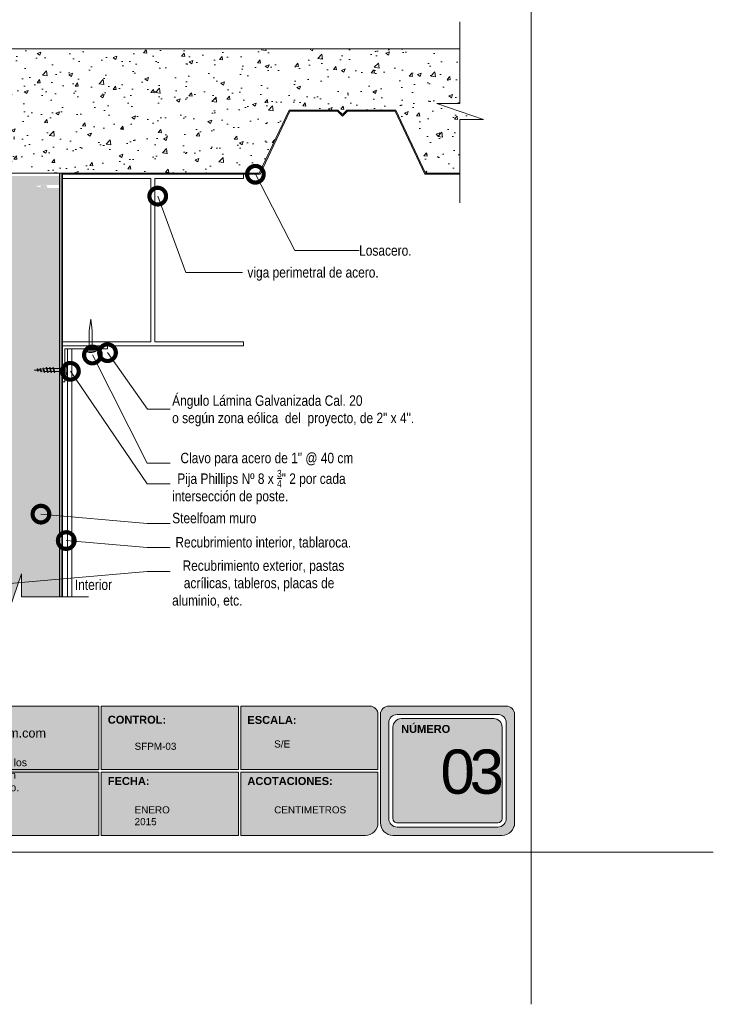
# Model space of a CAD drawing. Header units: millimetres. Extents: x 438.6 to 468.6, y 81.2 to 116.7.
# Tile 1 of 2: x 451.9 to 468.6, y 81.2 to 104.8. Entities that reach past the tile are written whole.
import ezdxf

# ---------------------------------------------------------------- set-up
doc = ezdxf.new("R2010")
doc.units = ezdxf.units.MM
doc.header["$LTSCALE"] = 0.025
doc.linetypes.add('DASHED2', pattern=[9.524999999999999, 6.35, -3.175])
doc.layers.get('0').update_dxf_attribs({"lineweight": 5})
for name, color, linetype, lineweight in [('ESTRUCTURA', 251, 'Continuous', 9), ('hatch', 252, 'Continuous', 0), ('LAMINA ACCESORIOS', 1, 'Continuous', 20), ('LAMINA PANEL', 151, 'Continuous', 25), ('PIJAS', 3, 'Continuous', 0), ('Recubrimientos', 254, 'Continuous', 15), ('STEELFOAM', 170, 'Continuous', 35), ('TEXTO', 7, 'DASHED2', 0), ('TEXTO CUADRO DATOS', 251, 'Continuous', 0)]:
    doc.layers.add(name, color=color, linetype=linetype, lineweight=lineweight)
doc.styles.add('Erika', font='techl___.ttf', dxfattribs={"height": 0.25})
doc.styles.get("Standard").update_dxf_attribs({"font": 'romand.shx'})
doc.dimstyles.new('Erika', dxfattribs={"dimtxt": 0.25, "dimasz": 0.8, "dimexe": 0.5, "dimexo": 0.5, "dimgap": 0, "dimtad": 0, "dimlfac": 0.1, "dimzin": 1, "dimdsep": 46, "dimtxsty": 'Erika', "dimblk": 'DOTSMALL', "dimcen": 2.5, "dimse1": 1, "dimse2": 1, "dimclrd": 252, "dimclre": 252, "dimclrt": 256, "dimadec": 0, "dimazin": 0, "dimtfac": 1, "dimtmove": 0, "dimatfit": 3, "dimldrblk": 'DOTSMALL', "dimfxl": 0, "dimlwd": 0, "dimlwe": 0, "dimarcsym": 0})

# ---------------------------------------------------------------- blocks, each defined once
blk = doc.blocks.new('Phillips 8 x 34')
at = {"layer": 'PIJAS'}
for p, q in [((-0.03111873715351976, -0.1322546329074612), (-0.03111873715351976, 0.1322546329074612)), ((-0.03111873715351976, 0.1322546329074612), (0, 0.1322546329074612)), ((0, -0.1322546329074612), (0, 0.1322546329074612)), ((0.1400343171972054, 0.0350085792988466), (0.2681992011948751, 0.0350085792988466)), ((0.2391474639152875, -0.05243507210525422), (0.2744091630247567, 0.05243504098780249)), ((0.248949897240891, -0.062237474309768), (0.2800685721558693, 0.06223744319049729)), ((0.2546092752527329, -0.05243507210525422), (0.2898709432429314, 0.05243504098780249)), ((0.2800686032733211, 0.06223744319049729), (0.2744091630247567, 0.05243500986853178)), ((0.2800685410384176, 0.06223744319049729), (0.2898709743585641, 0.05243500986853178)), ((0.2841510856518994, 0.0350085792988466), (0.3495186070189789, 0.0350085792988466)), ((0.3204122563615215, -0.05243510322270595), (0.3556739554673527, 0.05243504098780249)), ((0.330214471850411, -0.06223744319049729), (0.361333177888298, 0.062237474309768)), ((0.3358738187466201, -0.05243500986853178), (0.3711354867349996, 0.05243513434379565)), ((0.3613333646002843, 0.06223744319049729), (0.355673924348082, 0.05243500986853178)), ((0.3613333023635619, 0.06223744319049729), (0.3711357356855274, 0.05243500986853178)), ((0.3651121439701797, 0.0350085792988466), (0.4304289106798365, 0.0350085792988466)), ((0.4013204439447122, -0.05243500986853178), (0.4365821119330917, 0.05243510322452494)), ((0.4111226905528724, -0.06223738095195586), (0.4422413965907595, 0.06223756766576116)), ((0.4167824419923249, -0.05243507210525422), (0.4520441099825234, 0.05243504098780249)), ((0.4422418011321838, 0.06223744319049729), (0.4365823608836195, 0.05243500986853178)), ((0.4422417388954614, 0.06223744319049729), (0.4520441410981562, 0.05243500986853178)), ((0.4461845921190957, 0.03500851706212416), (0.4590088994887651, 0.03500851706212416)), ((0.5101103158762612, 0.02862083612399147), (0.4590088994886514, 0.03500851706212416)), ((0.4853157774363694, -0.04584511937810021), (0.5146938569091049, 0.04152683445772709)), ((0.4951180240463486, -0.05564752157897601), (0.520353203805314, 0.05132942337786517)), ((0.5007773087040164, -0.04584505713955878), (0.5301554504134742, 0.04152711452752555)), ((0.5125021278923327, 0.03500851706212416), (0.5189761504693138, 0.03500851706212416)), ((0.520353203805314, 0.05132957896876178), (0.5146937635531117, 0.04152717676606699)), ((0.5203534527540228, 0.05132933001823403), (0.5301558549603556, 0.04152689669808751)), ((0.580303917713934, 0.0198466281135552), (0.5248955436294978, 0.02677269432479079)), ((0.5634841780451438, -0.03121016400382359), (0.5840657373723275, 0.03000048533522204)), ((0.5732866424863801, -0.04101265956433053), (0.5897253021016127, 0.03980288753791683)), ((0.5789461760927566, -0.03121025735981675), (0.5995277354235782, 0.03000048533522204)), ((0.5897254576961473, 0.03980298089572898), (0.5840660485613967, 0.03000054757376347)), ((0.5897251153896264, 0.03980273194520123), (0.5995275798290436, 0.03000023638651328)), ((0.6507580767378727, 0.01103986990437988), (0.5951456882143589, 0.01799142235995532)), ((0.641653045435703, -0.01657530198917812), (0.6538483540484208, 0.01969414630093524)), ((0.6514554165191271, -0.02637773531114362), (0.6595077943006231, 0.02949664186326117)), ((0.6595078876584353, 0.02949670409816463), (0.6538484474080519, 0.01969427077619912)), ((0.657114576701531, -0.01657523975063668), (0.6693099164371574, 0.01969439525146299)), ((0.6595074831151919, 0.02949654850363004), (0.6693099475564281, 0.01969408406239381)), ((0.7390774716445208, -1.555936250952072e-07), (0.6655319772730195, 0.00919312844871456)), ((-0.03111873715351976, -0.1322546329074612), (0, -0.1322546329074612)), ((0.1400343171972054, -0.03500854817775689), (0.2447228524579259, -0.03500854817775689)), ((0.2489498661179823, -0.062237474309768), (0.2391474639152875, -0.05243507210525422)), ((0.2489498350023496, -0.062237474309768), (0.2546092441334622, -0.05243507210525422)), ((0.2604687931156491, -0.03500854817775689), (0.3260423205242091, -0.03500854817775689)), ((0.3302146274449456, -0.062237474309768), (0.3204122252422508, -0.05243507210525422)), ((0.3302146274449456, -0.062237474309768), (0.3358740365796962, -0.05243507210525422)), ((0.341704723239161, -0.03500854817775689), (0.4071799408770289, -0.03500854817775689)), ((0.4111230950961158, -0.062237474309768), (0.4013206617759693, -0.05243507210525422)), ((0.4111230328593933, -0.062237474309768), (0.4167824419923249, -0.05243504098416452)), ((0.4226419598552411, -0.03500854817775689), (0.4590111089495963, -0.03500854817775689)), ((0.4590093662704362, -0.0350087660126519), (0.4900536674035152, -0.03112822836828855)), ((0.4951183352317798, -0.05564752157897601), (0.4853158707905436, -0.04584505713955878)), ((0.4951182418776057, -0.05564752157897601), (0.5007776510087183, -0.04584511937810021)), ((0.5061336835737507, -0.0291182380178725), (0.5663521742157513, -0.02159092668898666)), ((0.5732867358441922, -0.04101272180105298), (0.5634842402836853, -0.03121025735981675)), ((0.573286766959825, -0.0410125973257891), (0.5789462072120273, -0.03121022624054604)), ((0.5826955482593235, -0.01954798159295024), (0.6428726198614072, -0.01202586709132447)), ((0.6514553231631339, -0.02637767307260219), (0.6416528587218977, -0.01657520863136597)), ((0.6514553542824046, -0.02637764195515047), (0.657114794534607, -0.01657523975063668)), ((0.6589657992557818, -0.0100141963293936), (0.7390774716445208, -1.555936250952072e-07))]:
    blk.add_line(p, q, dxfattribs=at)
at = {"layer": 'PIJAS', "linetype": 'ByBlock', "lineweight": 0}
blk.add_arc((0.2076005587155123, 0), 0.272906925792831, 151.0127863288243, 208.9872136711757, dxfattribs=at)
at = {"layer": 'PIJAS'}
for centre, start, end in [((0.1425436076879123, 0.1880696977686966), 201.3836139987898, 269.0608419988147), ((0.1425436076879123, -0.1880696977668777), 90.93910300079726, 158.6163309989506)]:
    blk.add_arc(centre, 0.1530816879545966, start, end, dxfattribs=at)
blk = doc.blocks.new('_DotSmall')
at = {"color": 0, "linetype": 'ByBlock', "const_width": 0.5}
blk.add_lwpolyline([(-0.0625, 0, 1), (0.0625, 0, 1)], format="xyb", close=True, dxfattribs=at)

msp = doc.modelspace()

# ---------------------------------------------------------------- hatches: boundary and pattern name
h = msp.add_hatch(color=253)
h.paths.add_polyline_path([(460.8041272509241, 88.32670792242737, 0.4142135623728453), (460.6041272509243, 88.12670792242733), (460.6041272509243, 85.52670792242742, 0.4142135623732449), (460.9041272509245, 85.22670792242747), (463.5235245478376, 85.22670792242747, 0.4142135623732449), (463.8235245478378, 85.52670792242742), (463.8235245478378, 88.12670792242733, 0.4142135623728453), (463.623524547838, 88.32670792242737)])
h.paths.add_polyline_path([(463.6235245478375, 87.92670792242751), (463.6235245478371, 85.62670792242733, -0.4142135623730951), (463.4235245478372, 85.42670792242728), (461.0041272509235, 85.42670792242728, -0.4142135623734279), (460.8041272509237, 85.62670792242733), (460.804127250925, 87.92670792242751, -0.4142135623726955), (461.0041272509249, 88.12670792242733), (463.4235245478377, 88.12670792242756, -0.4142135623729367)], flags=16)
h.paths.add_polyline_path([(463.5235245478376, 87.82670792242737), (463.5235245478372, 85.6267079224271, -0.4142135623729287), (463.4235245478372, 85.52670792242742), (461.0041272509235, 85.52670792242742, -0.4142135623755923), (460.9041272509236, 85.62670792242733), (460.9041272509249, 87.82670792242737, -0.4142135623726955), (461.1041272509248, 88.02670792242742), (463.3235245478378, 88.02670792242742, -0.4142135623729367)], flags=0)
h.paths.add_polyline_path([(461.5084777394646, 87.73336851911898), (462.811001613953, 87.73336851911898), (462.811001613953, 85.47722936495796), (461.5084777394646, 85.47722936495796)], flags=8)
h.paths.add_polyline_path([(461.0519033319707, 89.51213859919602), (462.2962348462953, 89.51213859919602), (462.2962348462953, 89.22065838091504), (461.0519033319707, 89.22065838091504)], flags=9)
msp.add_hatch(color=253).paths.add_polyline_path([(453.8422084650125, 85.22670792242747), (453.8422084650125, 86.80670792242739), (453.842208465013, 88.32670792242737), (448.33625494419, 88.32670792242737, 0.4142135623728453), (448.1362549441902, 88.12670792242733), (448.1362549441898, 86.80670792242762), (448.1362549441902, 85.52670792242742, 0.4142135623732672), (448.4362549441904, 85.22670792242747)])
h = msp.add_hatch(color=253)
h.paths.add_polyline_path([(457.1931678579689, 86.80670792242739), (457.1931678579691, 88.32670792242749), (453.9022084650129, 88.32670792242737), (453.9022084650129, 86.80670792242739)])
h.paths.add_polyline_path([(457.1931678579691, 86.74670792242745), (453.9022084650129, 86.74670792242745), (453.9022084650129, 85.22670792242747), (457.1931678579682, 85.22670792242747)])
h.paths.add_polyline_path([(457.2531678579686, 86.74670792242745), (457.2531678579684, 85.22670792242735), (460.2441272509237, 85.22670792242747, 0.4142135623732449), (460.5441272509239, 85.52670792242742), (460.5441272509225, 86.74670792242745)])
h.paths.add_polyline_path([(457.2531678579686, 88.32670792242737), (457.2531678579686, 86.80670792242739), (460.5441272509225, 86.80670792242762), (460.544127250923, 88.12670792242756, 0.414213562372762), (460.3441272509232, 88.32670792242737)])
at = {"layer": 'ESTRUCTURA', "linetype": 'ByBlock', "lineweight": 0}
h = msp.add_hatch(dxfattribs=at)
h.set_pattern_fill('AR-CONC', color=256, scale=0.005)
h.set_pattern_definition([(49.99999999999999, (0, 0), (0.91092334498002, -0.07969542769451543), [0.09525, -1.04775]), (355, (0, 0), (-0.1762171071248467, 0.9552842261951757), [0.0762, -0.83820292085]), (100.4514447, (0.075910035, -0.0066412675), (0.7347062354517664, 0.8755887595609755), [0.080950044, -0.8904512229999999]), (46.18420000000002, (0, 0.254), (1.35539520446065, -0.2102116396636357), [0.142875, -1.571625]), (96.63555760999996, (0.1129495, 0.2364825), (1.187020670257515, 1.237130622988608), [0.1214251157, -1.3356780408]), (351.1841511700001, (0, 0.254), (1.187020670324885, 1.237130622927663), [0.11429983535, -1.2572986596]), (21, (0.127, 0.1905), (0.7580719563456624, -0.5113259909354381), [0.09525, -1.04775]), (326.0000000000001, (0.127, 0.1905), (0.3090101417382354, 0.9209398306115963), [0.0762, -0.8382]), (71.45144499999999, (0.190172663, 0.1478895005), (1.067082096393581, 0.4096138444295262), [0.08095004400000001, -0.8904496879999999]), (37.50000000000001, (0, 0), (0.01544301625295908, 0.4227751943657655), [0, -0.82804, 0, -0.8509000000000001, 0, -0.8413750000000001]), (7.499999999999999, (0, 0), (0.3340983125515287, 0.5009028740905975), [0, -0.48514, 0, -0.80899, 0, -0.320675]), (327.5, (-0.28321, 0), (0.677952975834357, -0.02864371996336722), [0, -0.3175, 0, -0.9906, 0, -1.31445]), (317.5, (-0.41021, 0), (0.7406459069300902, 0.1271324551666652), [0, -0.41275, 0, -0.65786, 0, -0.93345])])
h.paths.add_polyline_path([(462.5107812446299, 101.1152516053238), (462.5107812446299, 102.4020477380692), (463.077945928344, 102.4020477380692), (461.9562415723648, 102.781035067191), (462.5107812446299, 102.781035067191), (462.5107812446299, 104.0929123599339), (450.5065009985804, 104.0645886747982), (450.5065009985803, 101.1152516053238), (457.6948214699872, 101.1152516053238), (458.4099404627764, 102.628920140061), (459.5834680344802, 102.628920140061), (459.6910565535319, 102.5213316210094), (459.7986450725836, 102.628920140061), (460.9721726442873, 102.628920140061), (461.6872916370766, 101.1152516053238)])
at = {"layer": 'hatch', "linetype": 'ByBlock', "lineweight": 0}
h = msp.add_hatch(dxfattribs=at)
h.set_pattern_fill('HONEY', color=256, scale=0.034)
h.set_pattern_definition([(0, (-0.1024750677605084, -159.4231870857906), (0.161925, 0.09348744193), [0.10795, -0.2159]), (120, (-0.1024750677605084, -159.4231870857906), (-0.1619249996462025, 0.09348744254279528), [0.1079499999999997, -0.2158999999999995]), (59.99999999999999, (-0.1024750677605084, -159.4231870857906), (3.537975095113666e-10, 0.1869748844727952), [-0.2159, 0.10795])])
h.paths.add_polyline_path([(452.7735107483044, 100.7614587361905), (452.7687990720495, 100.7614587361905), (452.7746585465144, 100.7440323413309), (452.7803179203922, 100.7342300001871)], flags=16)
h.paths.add_polyline_path([(452.3860715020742, 100.784481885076), (452.3876148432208, 100.7798919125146), (452.3915233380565, 100.7838004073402)], flags=16)
h.paths.add_polyline_path([(452.5938337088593, 100.8314758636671), (452.5985452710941, 100.8314758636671), (452.5926861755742, 100.8489011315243), (452.5870268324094, 100.8587033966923)], flags=17)
h.paths.add_polyline_path([(452.5284910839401, 100.7506206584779), (452.5228545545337, 100.7673839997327), (452.4625332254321, 100.774924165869), (452.4657836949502, 100.7652570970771), (452.4559812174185, 100.7554546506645), (452.4559812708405, 100.7554543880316), (452.4503217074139, 100.7652569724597), (452.4337919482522, 100.8144174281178), (452.3725277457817, 100.8067593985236), (452.3778124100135, 100.7700898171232), (452.3682143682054, 100.7867140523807), (452.2901903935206, 100.7964671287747), (452.3634988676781, 100.8056307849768), (452.3599580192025, 100.8161614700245), (452.369760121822, 100.825963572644), (452.3697600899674, 100.8259637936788), (452.3802877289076, 100.8077293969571), (452.4337919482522, 100.8144174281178), (452.4297402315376, 100.8264674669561), (452.4395426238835, 100.8362698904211), (452.4452025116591, 100.8264666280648), (452.4486302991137, 100.8162722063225), (452.5040855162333, 100.8232041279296), (452.4991123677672, 100.83799453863), (452.5089146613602, 100.8477968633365), (452.5183376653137, 100.8314758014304), (452.5167657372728, 100.8314758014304), (452.5189233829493, 100.825058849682), (452.5702589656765, 100.8314758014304), (452.5830832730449, 100.8314758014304), (452.6066259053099, 100.7614587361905), (452.5702567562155, 100.7614587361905), (452.538994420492, 100.7653665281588), (452.5439520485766, 100.7506222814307), (452.5341497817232, 100.7408200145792), (452.5341499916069, 100.7408191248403)], flags=16)
h.paths.add_polyline_path([(452.6747419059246, 100.8314758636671), (452.6794534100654, 100.8314758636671), (452.6735938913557, 100.8489023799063), (452.6679348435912, 100.8587041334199)], flags=17)
h.paths.add_polyline_path([(450.7622580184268, 100.8314758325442), (450.7669696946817, 100.8314758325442), (450.7611102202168, 100.848902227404), (450.755450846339, 100.8587045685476)], flags=17)
h.paths.add_polyline_path([(450.9419350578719, 100.7614587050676), (450.9372234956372, 100.7614587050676), (450.943082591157, 100.7440334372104), (450.9487419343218, 100.7342311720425)], flags=17)
h.paths.add_polyline_path([(451.149697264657, 100.8084526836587), (451.1481539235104, 100.8130426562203), (451.1442454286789, 100.809134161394)], flags=16)
h.paths.add_polyline_path([(450.8610268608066, 100.7614587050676), (450.8563153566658, 100.7614587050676), (450.8621748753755, 100.7440321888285), (450.86783392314, 100.7342304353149)], flags=17)
edge = h.paths.add_edge_path(flags=17)
edge.add_arc((450.5251610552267, 100.8800987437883), 0.06829765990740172, -45.39187426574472, 45.3918742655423, ccw=False)
edge.add_arc((450.5516626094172, 100.8800988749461), 0.05314851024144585, 293.815224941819, 426.1847750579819)
edge = h.paths.add_edge_path()
edge.add_arc((452.8867242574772, 100.984536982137), 0.1530816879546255, 270.9392756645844, 338.6164362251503)
edge.add_arc((452.8892336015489, 100.980923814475), 0.1494477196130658, 270.0000303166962, 339.555578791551, ccw=False)
edge = h.paths.add_edge_path()
edge.add_line((451.6055352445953, 90.94897888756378), (451.6055352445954, 90.38334231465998))
edge.add_line((451.6055352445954, 90.38334231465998), (451.984006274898, 91.50351855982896))
edge.add_line((451.984006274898, 91.50351855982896), (451.9845225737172, 90.94897888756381))
edge.add_line((451.9845225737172, 90.94897888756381), (452.2599643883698, 90.94897888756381))
edge.add_line((452.2599643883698, 90.94897888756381), (452.3375133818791, 90.94897888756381))
edge.add_line((452.3375133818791, 90.94897888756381), (452.8960230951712, 90.94897888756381))
edge.add_line((452.8960230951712, 90.94897888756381), (452.8960230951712, 100.7611968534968))
edge.add_arc((452.8867243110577, 100.6083978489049), 0.1530816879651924, 86.51748500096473, 89.06084199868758)
edge.add_line((452.889233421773, 100.7614589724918), (452.5702590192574, 100.761459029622))
edge.add_line((452.5702590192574, 100.761459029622), (452.2901904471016, 100.7964677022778))
edge.add_line((452.2901904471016, 100.7964677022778), (452.5702568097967, 100.831476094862))
edge.add_line((452.5702568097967, 100.831476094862), (452.8892336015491, 100.8314760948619))
edge.add_arc((452.8892336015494, 100.980923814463), 0.1494477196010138, 269.9999999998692, 272.6038755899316)
edge.add_line((452.8960230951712, 100.8316303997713), (452.8960230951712, 101.0460314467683))
edge.add_line((452.8960230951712, 101.0460314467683), (451.2872559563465, 101.048629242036))
edge.add_line((451.2872559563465, 101.048629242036), (451.2872559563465, 90.94897888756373))
edge.add_line((451.2872559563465, 90.94897888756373), (451.6055352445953, 90.94897888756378))
edge = h.paths.add_edge_path()
edge.add_line((451.2093192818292, 101.1152516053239), (451.2093192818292, 101.048629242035))
edge.add_line((451.2093192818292, 101.048629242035), (450.5731233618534, 101.048629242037))
edge.add_line((450.5731233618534, 101.048629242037), (450.5731233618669, 100.6781101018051))
edge.add_arc((450.6157094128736, 100.7519783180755), 0.08526479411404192, 68.80579374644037, 240.0359547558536, ccw=False)
edge.add_line((450.6465352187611, 100.8314758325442), (450.9655120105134, 100.8314758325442))
edge.add_line((450.9655120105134, 100.8314758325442), (451.2206335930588, 100.7995855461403))
edge.add_line((451.2206335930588, 100.7995855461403), (451.2206335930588, 101.115251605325))
edge.add_line((451.2206335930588, 101.115251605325), (451.2093192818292, 101.1152516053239))
h.paths.add_polyline_path([(450.996374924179, 100.8276179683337), (450.9655120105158, 100.8314758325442), (450.9291428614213, 100.8314758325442), (450.9295254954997, 100.8303378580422), (450.9655120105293, 100.8303378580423), (450.9967743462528, 100.8264300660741)], flags=16)
edge = h.paths.add_edge_path()
edge.add_line((451.1660086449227, 100.7658330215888), (451.1630799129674, 100.7861551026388))
edge.add_line((451.1630799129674, 100.7861551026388), (450.9655098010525, 100.7614587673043))
edge.add_line((450.9655098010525, 100.7614587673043), (450.6465352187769, 100.5879603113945))
edge.add_arc((450.6490444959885, 100.4348992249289), 0.1530816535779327, 90.93922053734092, 119.7325380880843)
edge.add_line((450.5731233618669, 100.5678276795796), (450.5731233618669, 100.3192014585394))
edge.add_line((450.5731233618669, 100.3192014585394), (450.5065009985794, 100.3192014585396))
edge.add_line((450.5065009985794, 100.3192014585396), (450.5065009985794, 100.7415345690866))
edge.add_arc((440.1225139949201, 174.2261919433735), 74.21470242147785, 278.0419619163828, 278.0431124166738, ccw=False)
edge.add_line((450.5050254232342, 100.7413260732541), (450.5050254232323, 93.7991624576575))
edge.add_line((450.5050254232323, 93.7991624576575), (450.5050254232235, 90.94897888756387))
edge.add_line((450.5050254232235, 90.94897888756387), (451.2206335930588, 90.94897888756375))
edge.add_line((451.2206335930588, 90.94897888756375), (451.2206335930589, 100.7933493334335))
edge.add_line((451.2206335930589, 100.7933493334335), (451.1719026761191, 100.7872579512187))
edge.add_line((451.1719026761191, 100.7872579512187), (451.1758107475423, 100.7756351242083))
edge.add_line((451.1758107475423, 100.7756351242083), (451.1660086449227, 100.7658330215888))

# ---------------------------------------------------------------- linework, layer by layer
at = {"linetype": 'ByBlock', "lineweight": 0}
for p, q in [((450.5065009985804, 104.0983517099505), (462.5107812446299, 104.0983517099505)), ((450.5065009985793, 101.1152516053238), (453.0740475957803, 101.1152516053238))]:
    msp.add_line(p, q, dxfattribs=at)
at = {"color": 253}
for p, q in [((453.8422084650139, 88.32670792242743), (448.3362549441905, 88.32670792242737)), ((453.842208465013, 86.80670792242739), (453.8422084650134, 88.32670792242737)), ((453.9022084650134, 86.80670792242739), (453.9022084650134, 88.32670792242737)), ((457.1931678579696, 88.32670792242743), (453.9022084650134, 88.32670792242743)), ((457.1931678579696, 86.80670792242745), (457.1931678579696, 88.32670792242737)), ((457.2531678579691, 86.80670792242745), (457.2531678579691, 88.32670792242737)), ((460.3441272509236, 88.32670792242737), (457.2531678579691, 88.32670792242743)), ((460.5441272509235, 88.12670792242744), (460.544127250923, 86.80670792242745)), ((460.6041272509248, 88.12670792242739), (460.6041272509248, 85.52670792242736)), ((463.6235245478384, 88.32670792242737), (460.8041272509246, 88.32670792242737)), ((463.4235245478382, 88.1267079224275), (461.0041272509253, 88.12670792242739)), ((463.8235245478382, 85.52670792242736), (463.8235245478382, 88.12670792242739)), ((460.8041272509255, 87.92670792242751), (460.8041272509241, 85.62670792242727)), ((463.3235245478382, 88.02670792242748), (461.1041272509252, 88.0267079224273)), ((463.6235245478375, 85.62670792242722), (463.623524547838, 87.92670792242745)), ((460.9041272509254, 87.82670792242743), (460.904127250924, 85.62670792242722)), ((463.5235245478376, 85.62670792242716), (463.5235245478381, 87.82670792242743)), ((453.8422084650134, 86.80670792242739), (448.1362549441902, 86.8067079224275)), ((453.8422084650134, 86.74670792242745), (448.1362549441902, 86.7467079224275)), ((453.842208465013, 85.22670792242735), (453.842208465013, 86.74670792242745)), ((457.1931678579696, 86.80670792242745), (453.9022084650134, 86.80670792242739)), ((453.9022084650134, 85.22670792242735), (453.9022084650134, 86.74670792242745)), ((457.1931678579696, 86.7467079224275), (453.9022084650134, 86.74670792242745)), ((457.1931678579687, 85.22670792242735), (457.1931678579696, 86.7467079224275)), ((460.544127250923, 86.80670792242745), (457.2531678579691, 86.80670792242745)), ((457.2531678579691, 85.22670792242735), (457.2531678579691, 86.7467079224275)), ((460.544127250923, 86.7467079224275), (457.2531678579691, 86.7467079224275)), ((460.544127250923, 86.7467079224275), (460.5441272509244, 85.52670792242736)), ((461.0041272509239, 85.52670792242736), (463.4235245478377, 85.5267079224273)), ((461.0041272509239, 85.42670792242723), (463.4235245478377, 85.42670792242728)), ((453.842208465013, 85.22670792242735), (448.4362549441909, 85.22670792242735)), ((457.1931678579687, 85.22670792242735), (453.9022084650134, 85.22670792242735)), ((460.2441272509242, 85.22670792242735), (457.2531678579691, 85.22670792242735)), ((463.5235245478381, 85.22670792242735), (460.9041272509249, 85.22670792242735)), ((460.9041272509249, 85.22670792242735), (463.5235245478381, 85.22670792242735))]:
    msp.add_line(p, q, dxfattribs=at)
at = {"color": 254}
for q in [(468.593441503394, 84.82670792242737), (464.2235245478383, 81.17397633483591)]:
    msp.add_line((464.2235245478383, 84.82670792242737), q, dxfattribs=at)
msp.add_lwpolyline([(442.6335245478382, 84.82670792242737), (464.2235245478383, 84.82670792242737), (464.2235245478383, 112.7667079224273), (442.6335245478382, 112.7667079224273)], close=True, dxfattribs=at)
at = {"color": 253}
for centre, radius, start, end in [((460.3441272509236, 88.12670792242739), 0.2, 1.628443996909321e-11, 90), ((460.8041272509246, 88.12670792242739), 0.2, 90, 180), ((461.0041272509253, 87.9267079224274), 0.2, 90, 179.9999999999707), ((463.4235245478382, 87.92670792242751), 0.2, 359.9999999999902, 90), ((463.6235245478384, 88.12670792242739), 0.2, 0, 90), ((461.1041272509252, 87.82670792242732), 0.2, 90, 179.9999999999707), ((463.3235245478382, 87.82670792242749), 0.2, 359.9999999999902, 90), ((460.2441272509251, 85.52670792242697), 0.3, 269.9999999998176, 7.490842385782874e-11), ((460.904127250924, 85.5267079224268), 0.3, 179.9999999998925, 270.0000000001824), ((460.9041272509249, 85.52670792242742), 0.3000000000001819, 180.0000000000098, 270), ((461.0041272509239, 85.62670792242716), 0.1999999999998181, 179.9999999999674, 270), ((461.0041272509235, 85.62670792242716), 0.0999999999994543, 179.9999999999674, 270.0000000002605), ((463.4235245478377, 85.62670792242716), 0.1999999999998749, 270, 1.628443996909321e-11), ((463.4235245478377, 85.62670792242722), 0.09999999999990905, 270, 359.9999999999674), ((463.523524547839, 85.5267079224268), 0.3, 269.9999999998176, 1.074773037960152e-10), ((463.5235245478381, 85.52670792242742), 0.3000000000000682, 270, 359.9999999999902)]:
    msp.add_arc(centre, radius, start, end, dxfattribs=at)
at = {"layer": 'ESTRUCTURA', "color": 251, "linetype": 'ByBlock', "lineweight": 0}
msp.add_line((453.0740475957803, 101.1152516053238), (453.0740475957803, 101.0872516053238), dxfattribs=at)
at = {"layer": 'ESTRUCTURA', "linetype": 'ByBlock', "lineweight": 0, "ltscale": 2}
for p, q in [((452.962645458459, 97.06892297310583), (452.962645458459, 96.9689229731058)), ((457.3187571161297, 97.06892297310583), (457.3187571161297, 96.9689229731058))]:
    msp.add_line(p, q, dxfattribs=at)
at = {"layer": 'ESTRUCTURA', "linetype": 'ByBlock', "lineweight": 0}
for points in [[(462.5107812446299, 101.1152516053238), (461.6872916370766, 101.1152516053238), (460.9721726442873, 102.628920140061), (459.7986450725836, 102.628920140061), (459.6910565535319, 102.5213316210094), (459.5834680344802, 102.628920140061), (458.4099404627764, 102.628920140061), (457.6948214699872, 101.1152516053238), (453.0740475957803, 101.1152516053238)], [(462.5107812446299, 101.0872516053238), (461.6695524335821, 101.0872516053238), (460.9544334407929, 102.600920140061), (459.8102430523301, 102.600920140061), (459.6910565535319, 102.4817336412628), (459.5718700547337, 102.600920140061), (458.4276796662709, 102.600920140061), (457.7125606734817, 101.0872516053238), (453.0740475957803, 101.0872516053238)], [(457.3187571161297, 97.06892297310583), (455.1907012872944, 97.06892297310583), (455.1907012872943, 100.9872516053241), (457.3187571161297, 100.9872516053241), (457.3187571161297, 101.0872516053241), (452.962645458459, 101.0872516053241), (452.962645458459, 100.9872516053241), (455.0907012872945, 100.9872516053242), (455.0907012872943, 97.06892297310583), (452.962645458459, 97.06892297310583)], [(452.962645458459, 96.9689229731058), (457.3187571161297, 96.9689229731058)]]:
    msp.add_lwpolyline(points, dxfattribs=at)
at = {"layer": 'hatch', "linetype": 'ByBlock', "lineweight": 0}
for points in [[(462.5107812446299, 100.3981186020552), (462.5107812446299, 102.4020477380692), (463.077945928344, 102.4020477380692), (461.9562415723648, 102.781035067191), (462.5107812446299, 102.7810350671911), (462.5107812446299, 104.7410944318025)], [(449.9931069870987, 90.94897888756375), (451.6050189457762, 90.94897888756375), (451.6050189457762, 90.38181420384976), (451.984006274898, 91.50351855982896), (451.984006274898, 90.94897888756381), (453.5959182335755, 90.94897888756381)]]:
    msp.add_lwpolyline(points, dxfattribs=at)
at = {"layer": 'LAMINA ACCESORIOS'}
for points in [[(452.962645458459, 96.70442099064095), (452.962645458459, 96.9689229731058), (453.3186387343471, 96.96892297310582)], [(453.3186387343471, 96.96892297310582), (454.0515786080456, 96.96892297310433), (454.0515786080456, 96.90230060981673), (453.0292678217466, 96.9023006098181), (453.0292678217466, 96.1104209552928), (452.962645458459, 96.11042095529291), (452.962645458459, 96.9689229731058)]]:
    msp.add_lwpolyline(points, dxfattribs=at)
at = {"layer": 'LAMINA PANEL', "extrusion": (0, 0, -1)}
for p, q in [((452.8402585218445, 101.1152516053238), (452.7736361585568, 101.1152516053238)), ((452.8960230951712, 101.115251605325), (452.8960230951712, 90.94897888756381))]:
    msp.add_line(p, q, dxfattribs=at)
at = {"layer": 'PIJAS'}
for p, q in [((453.5163605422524, 96.87377033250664), (453.7808698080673, 96.87377033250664)), ((453.5163605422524, 96.84265159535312), (453.5163605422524, 96.87377033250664)), ((453.7808698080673, 96.84265159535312), (453.7808698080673, 96.87377033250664)), ((453.5163605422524, 96.84265159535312), (453.7808698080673, 96.84265159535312))]:
    msp.add_line(p, q, dxfattribs=at)
msp.add_lwpolyline([(453.6836237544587, 97.01380464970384), (453.683623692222, 97.3327792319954), (453.6486150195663, 97.61284780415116), (453.6136064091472, 97.33277969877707), (453.6136066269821, 97.01380464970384)], dxfattribs=at)
for centre, start, end in [((453.460545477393, 97.01631394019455), 291.3836690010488, 359.0608969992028), ((453.8366848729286, 97.01631394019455), 180.9391580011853, 248.6163860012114)]:
    msp.add_arc(centre, 0.1530816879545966, start, end, dxfattribs=at)
at = {"layer": 'PIJAS', "linetype": 'ByBlock', "lineweight": 0}
msp.add_arc((453.6486151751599, 97.08137089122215), 0.272906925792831, 241.0127863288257, 298.9872136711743, dxfattribs=at)
at = {"layer": 'Recubrimientos', "linetype": 'ByBlock', "lineweight": 0}
for p, q in [((453.0889003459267, 96.90230060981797), (453.0889003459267, 90.94897888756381)), ((453.1964345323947, 96.90230060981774), (453.1964345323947, 90.94897888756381))]:
    msp.add_line(p, q, dxfattribs=at)
at = {"layer": 'STEELFOAM', "extrusion": (0, 0, -1)}
msp.add_line((452.962645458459, 101.115251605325), (452.962645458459, 90.94897888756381), dxfattribs=at)

# ---------------------------------------------------------------- block references
at = {"layer": 'PIJAS', "linetype": 'ByBlock', "lineweight": 0, "xscale": -1}
msp.add_blockref('Phillips 8 x 34', (453.0292678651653, 96.38970345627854), dxfattribs=at)

# ---------------------------------------------------------------- texts
at = {"layer": 'TEXTO', "linetype": 'ByBlock', "lineweight": 0, "char_height": 0.25, "attachment_point": 1, "style": 'Erika'}
for s, insert in [('Losacero.', (460.0921474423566, 99.38363117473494)), ('viga perimetral de acero.', (457.4095499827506, 98.8593824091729)), ('{\\C30;Steelfoam }muro', (455.6038715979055, 92.96403748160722)), ('Interior', (453.2682286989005, 91.36511628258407))]:
    msp.add_mtext(s, dxfattribs=dict(at, insert=insert))
for s, insert, width in [('\\A1;Ángulo Lámina Galvanizada Cal. 20 \\Po según zona eólica  del  proyecto, de 2" x 4".', (455.6031566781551, 95.78272989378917), 6.017724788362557), ('\\A1;{\\W2.49416; }Clavo para acero de 1" @ 40 cm', (455.6034047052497, 94.40526253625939), 5.991751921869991), ('\\A1;{\\W1.5289; }Pija Phillips Nº 8 x {\\H0.7x;\\S3/4;\\H1.429x;" 2 por cada \\Pintersección de poste.}', (455.6031560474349, 93.99466325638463), 6.010187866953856), ('{\\W0.981372; }Recubrimiento interior, tablaroca.', (455.6038715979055, 92.38382472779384), 5.991751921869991), ('{\\W3.14306; }Recubrimiento exterior, pastas \\P{\\W3.51774; }acrílicas, tableros, placas de  \\Paluminio, etc.', (455.6025547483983, 91.82346449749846), 6.010187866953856)]:
    msp.add_mtext(s, dxfattribs=dict(at, insert=insert, width=width))
at = {"layer": 'TEXTO CUADRO DATOS', "attachment_point": 1}
for s, insert, char_height, width in [('{\\fArial|b1|i0|c0|p34;CONTROL:}', (454.0582104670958, 88.09704631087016), 0.19, 0.003231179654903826), ('{\\fArial|b1|i0|c0|p34;ESCALA:}', (457.4091698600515, 88.0915890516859), 0.19, 0.003231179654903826), ('{\\fArial|b1|i0|c0|p34;NÚMERO}', (461.0994033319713, 87.8755877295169), 0.19, 0.003231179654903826), ('{\\fArial|b0|i0|c0|p34;www.steelfoam.com\\P\\W6.892;  \\W1;\\P\\H0.8279x;\\W1.3542; \\W1;Detalles típicos, los \\P{\\W5.14067; }calibres varían \\P{\\W4.05544; }según proyecto.}', (449.8582488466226, 87.79092633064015), 0.2174175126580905, 2.326381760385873), ('{\\fArial|b0|i0|c0|p34;SFPM-03}', (454.7017155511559, 87.44891432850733), 0.17, 0.003231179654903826), ('{\\fArial|b0|i0|c0|p34;S/E}', (458.0526749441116, 87.50437082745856), 0.17, 0.003231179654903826), ('{\\fArial|b0|i0|c0|p34;\\T0.75;03}', (462.0433337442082, 87.28615526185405), 1.060422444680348, 0.00456855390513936), ('{\\fArial|b1|i0|c0|p34;FECHA:}', (454.0582104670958, 86.62524224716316), 0.19, 0.003231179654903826), ('{\\fArial|b1|i0|c0|p34;ACOTACIONES:}', (457.4091698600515, 86.62524224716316), 0.19, 0.003231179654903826), ('{\\fArial|b0|i0|c0|p34;ENERO 2015}', (454.7017155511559, 85.92437082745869), 0.17, 0.003231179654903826), ('{\\fArial|b0|i0|c0|p34;CENTIMETROS}', (458.0526749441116, 85.92437082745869), 0.17, 0.003231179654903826)]:
    msp.add_mtext(s, dxfattribs=dict(at, insert=insert, char_height=char_height, width=width))

# ---------------------------------------------------------------- leaders
at = {"layer": 'TEXTO', "linetype": 'ByBlock', "lineweight": 0, "annotation_type": 0, "has_hookline": 1, "hookline_direction": 0}
for points, text_width in [([(457.6011585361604, 101.0872516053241), (458.5504892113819, 99.25863117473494), (460.0921474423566, 99.25863117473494)], 1.555190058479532), ([(455.2566627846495, 100.5630028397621), (455.9346085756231, 98.7343824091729), (457.2894741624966, 98.73438240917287)], 4.215277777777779), ([(452.4527094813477, 92.93362313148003), (455.0026371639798, 92.70628764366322), (455.5531538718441, 92.70628764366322)], 2.586257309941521), ([(453.0605919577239, 92.29956094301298), (455.0026371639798, 92.13167976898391), (455.5531538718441, 92.13167976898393)], 5.991751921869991)]:
    msp.add_leader(points, dimstyle='Erika', override={"dimgap": 0, "dimtad": 0}, dxfattribs=dict(at, text_width=text_width))
at = {"layer": 'TEXTO', "linetype": 'ByBlock', "lineweight": 0}
for points in [[(453.6889114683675, 96.75144817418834), (455.0026371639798, 94.15523378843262), (455.5531538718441, 94.15505871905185)], [(454.0515786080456, 96.80737145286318), (455.0076953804, 95.4530197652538), (455.5531538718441, 95.4530197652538)], [(453.1614389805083, 96.35993932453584), (455.0026371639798, 93.66028816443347), (455.5531538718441, 93.66028816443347)], [(450.3936232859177, 91.15821899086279), (455.0026371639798, 91.55829361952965), (455.5531538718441, 91.55767958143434)]]:
    msp.add_leader(points, dimstyle='Erika', override={"dimgap": 0, "dimtad": 0}, dxfattribs=at)

doc.saveas('drawing.dxf')
